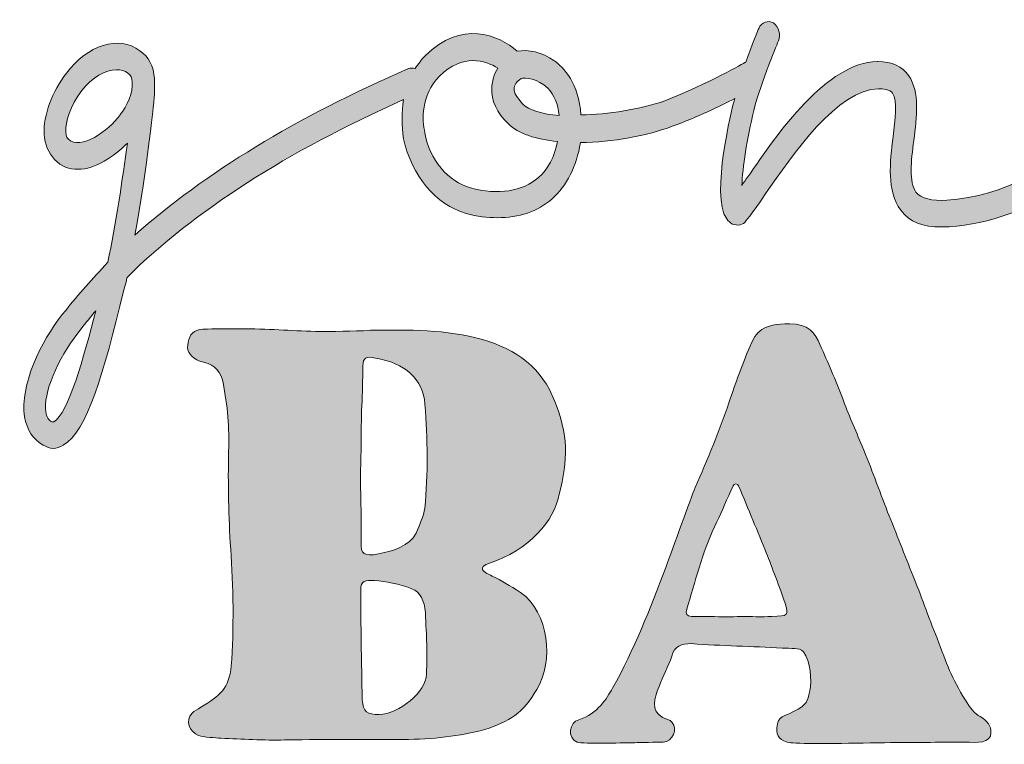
# Model space of a CAD drawing. Header units: inches. Extents: x 26 to 379, y 26 to 261.
# Tile 1 of 4: x 26 to 207, y 26 to 159. Entities that reach past the tile are written whole.
import ezdxf

# ---------------------------------------------------------------- set-up
doc = ezdxf.new("R2010")
doc.units = ezdxf.units.IN
doc.header["$MEASUREMENT"] = 0
doc.layers.add('Layer 1', color=7, linetype='Continuous')

# ---------------------------------------------------------------- blocks, each defined once
blk = doc.blocks.new('block 2')
at = {"layer": 'Layer 1', "true_color": 0xffffff}
h = blk.add_hatch(color=7, dxfattribs=at)
h.dxf.hatch_style = 2
edge = h.paths.add_edge_path()
edge.add_spline(control_points=[(377.7, 151.1), (376.9, 152), (375.6, 152), (374.9, 151), (369.1, 143.5), (359.3, 136.3), (352.1, 132.1), (345.7, 128.3), (334.1, 123), (328.3, 129.1), (324.2, 133.5), (324.2, 140.4), (324.6, 143.9), (324.7, 144.6), (324.8, 145.3), (324.8, 146), (324.9, 146), (324.9, 146.1), (324.9, 146.1), (324.9, 146.4), (324.9, 146.8), (324.9, 147.1), (325, 150.3), (324.2, 152.9), (322.6, 154.9), (321.9, 155.7), (320.6, 156.6), (318.4, 156.4), (315.3, 156), (311.4, 153.1), (308.5, 149.5), (308.5, 149.5), (308.4, 149.4), (308.4, 149.4), (308.2, 149.2), (293.5, 127.7), (271.4, 126), (268.6, 125.9), (266.7, 126.3), (265.7, 127.5), (264.4, 129.3), (264.8, 133.2), (265.3, 137), (265.9, 141.4), (266.4, 145.9), (264.4, 148.9), (263.2, 150.6), (261.3, 151.5), (258.7, 151.5), (258.7, 151.5), (258.7, 151.5), (258.6, 151.5), (249.4, 151.4), (240.2, 138.3), (234.8, 130.3), (234.4, 129.8), (234, 129.3), (233.7, 128.7), (233.8, 132), (234.6, 137.3), (235.9, 142.5), (237.2, 147.9), (240.4, 155.2), (240.4, 155.3), (240.9, 156.4), (240.5, 157.9), (239.5, 158.6), (238.5, 159.2), (237.3, 158.7), (236.8, 157.6), (236.7, 157.4), (235.1, 153.6), (233.7, 149.3), (232.3, 147.4), (218, 127.7), (196.8, 126.1), (194, 126), (192.1, 126.4), (191.1, 127.6), (189.8, 129.4), (190.2, 133.3), (190.7, 137.1), (191.3, 141.5), (191.8, 146), (189.8, 149), (188.6, 150.7), (186.7, 151.6), (184.1, 151.6), (184.1, 151.6), (184.1, 151.6), (184, 151.6), (174.8, 151.5), (165.6, 138.4), (160.2, 130.4), (159.8, 129.9), (159.4, 129.4), (159.1, 128.8), (159.2, 132.1), (160, 137.4), (161.3, 142.6), (162.6, 148), (165.8, 155.3), (165.8, 155.4), (166.3, 156.5), (165.9, 158), (164.9, 158.7), (163.9, 159.3), (162.7, 158.8), (162.2, 157.7), (162.1, 157.5), (161, 154.8), (159.8, 151.5), (159.4, 151.3), (153.1, 147.6), (144.9, 144.4), (140.4, 142.8), (134.5, 141.9), (129.5, 141.8), (129.1, 147.6), (126.4, 150.5), (124.5, 151.8), (122.4, 153.3), (119.8, 153.9), (117.8, 153.5), (114.4, 156.5), (107.4, 159.3), (100.9, 152.7), (100.2, 152), (99.6, 151.2), (99, 150.3), (98.6, 150.4), (98.2, 150.5), (97.8, 150.3), (77.2, 141.4), (60.3, 131.1), (47.5, 119.7), (49.7, 131.7), (51.1, 145.1), (51.1, 145.8), (51.1, 146.5), (51.1, 147.9), (51.1, 148.5), (50.9, 150.7), (50, 152.5), (48.4, 153.6), (44.6, 156.5), (38.7, 154.6), (34.9, 149.5), (32.3, 146.1), (30.6, 141.7), (30.8, 138.3), (30.9, 136.4), (31.6, 134.8), (32.7, 133.6), (34, 132.3), (35.4, 131.8), (37, 131.8), (40.2, 131.8), (43.7, 134.2), (46.1, 136.6), (45.2, 130.1), (44, 121.6), (42.5, 114.7), (39.7, 111.7), (37.1, 108.8), (34.7, 105.8), (34.7, 105.8), (34.1, 105.1), (34.1, 105.1), (30.2, 100.1), (26.3, 92.1), (27.2, 86.3), (27.6, 83.9), (28.8, 82.1), (30.6, 81.1), (31.2, 80.8), (31.8, 80.5), (32.5, 80.5), (33.1, 80.5), (33.7, 80.7), (34.3, 81.1), (38.7, 83.5), (41.7, 94.3), (45.4, 109.4), (45.4, 109.4), (45.9, 111.1), (45.9, 111.1), (45.9, 111.3), (46, 111.7), (46.1, 112), (58.5, 124.2), (75.5, 135.1), (96.9, 144.6), (96.5, 142.3), (96.5, 139.9), (96.9, 137.4), (98.3, 130.7), (102.9, 125.2), (108.4, 123.7), (110.4, 123.1), (112.3, 122.9), (114.1, 122.9), (118.1, 122.9), (121.6, 124), (124.2, 126.4), (126.9, 128.8), (128.7, 132.3), (129.4, 136.7), (135.3, 136.8), (141.8, 138), (146.3, 139.7), (151, 141.4), (155, 143.4), (157.8, 144.8), (157.7, 144.5), (157.6, 144.1), (157.5, 143.8), (157.5, 143.7), (153.2, 126.9), (156.3, 122.7), (156.9, 121.8), (157.8, 121.4), (158.8, 121.6), (159.2, 121.7), (159.6, 121.9), (159.8, 122.3), (160.7, 123.3), (161.9, 125), (163.4, 127.2), (168.4, 134.5), (176.8, 146.6), (184.2, 146.6), (185.1, 146.6), (186.3, 146.5), (186.8, 145.8), (187.7, 144.4), (187.3, 140.9), (186.9, 137.8), (186.3, 133.1), (185.7, 127.8), (188.3, 124.3), (189.9, 122.1), (192.4, 121.2), (195.8, 121.2), (196.3, 121.2), (196.7, 121.2), (197.2, 121.2), (212.6, 122.4), (224.5, 132.2), (231.1, 139.2), (230.1, 133.9), (228.8, 125.5), (230.9, 122.7), (231.5, 121.8), (232.4, 121.4), (233.4, 121.6), (233.8, 121.7), (234.2, 121.9), (234.4, 122.3), (235.3, 123.3), (236.5, 125), (238, 127.2), (243, 134.5), (251.4, 146.6), (258.8, 146.6), (259.7, 146.6), (260.9, 146.5), (261.4, 145.8), (262.3, 144.4), (261.9, 140.9), (261.5, 137.8), (260.9, 133.1), (260.3, 127.8), (262.9, 124.3), (264.5, 122.1), (267, 121.2), (270.4, 121.2), (270.9, 121.2), (271.3, 121.2), (271.8, 121.2), (285.5, 122.2), (296.4, 130.1), (303.3, 136.8), (302.7, 133.4), (302.7, 130.1), (303.8, 127.9), (304.7, 126), (306.2, 124.9), (308, 124.9), (313.1, 124.9), (318.3, 129.2), (321.3, 134.2), (322.1, 131.1), (323.4, 128), (325.7, 125.4), (328.4, 122.5), (331.9, 121.4), (335.5, 121.4), (341.6, 121.4), (348.3, 124.4), (353.8, 127.7), (361.4, 132), (371.7, 139.7), (377.8, 147.7), (378.6, 148.7), (378.6, 150.2), (377.7, 151.1)], knot_values=[0, 0, 0, 0, 1, 1, 1, 2, 2, 2, 3, 3, 3, 4, 4, 4, 5, 5, 5, 6, 6, 6, 7, 7, 7, 8, 8, 8, 9, 9, 9, 10, 10, 10, 11, 11, 11, 12, 12, 12, 13, 13, 13, 14, 14, 14, 15, 15, 15, 16, 16, 16, 17, 17, 17, 18, 18, 18, 19, 19, 19, 20, 20, 20, 21, 21, 21, 22, 22, 22, 23, 23, 23, 24, 24, 24, 25, 25, 25, 26, 26, 26, 27, 27, 27, 28, 28, 28, 29, 29, 29, 30, 30, 30, 31, 31, 31, 32, 32, 32, 33, 33, 33, 34, 34, 34, 35, 35, 35, 36, 36, 36, 37, 37, 37, 38, 38, 38, 39, 39, 39, 40, 40, 40, 41, 41, 41, 42, 42, 42, 43, 43, 43, 44, 44, 44, 45, 45, 45, 46, 46, 46, 47, 47, 47, 48, 48, 48, 49, 49, 49, 50, 50, 50, 51, 51, 51, 52, 52, 52, 53, 53, 53, 54, 54, 54, 55, 55, 55, 56, 56, 56, 57, 57, 57, 58, 58, 58, 59, 59, 59, 60, 60, 60, 61, 61, 61, 62, 62, 62, 63, 63, 63, 64, 64, 64, 65, 65, 65, 66, 66, 66, 67, 67, 67, 68, 68, 68, 69, 69, 69, 70, 70, 70, 71, 71, 71, 72, 72, 72, 73, 73, 73, 74, 74, 74, 75, 75, 75, 76, 76, 76, 77, 77, 77, 78, 78, 78, 79, 79, 79, 80, 80, 80, 81, 81, 81, 82, 82, 82, 83, 83, 83, 84, 84, 84, 85, 85, 85, 86, 86, 86, 87, 87, 87, 88, 88, 88, 89, 89, 89, 90, 90, 90, 91, 91, 91, 92, 92, 92, 93, 93, 93, 94, 94, 94, 95, 95, 95, 96, 96, 96, 97, 97, 97, 98, 98, 98, 99, 99, 99, 100, 100, 100, 101, 101, 101, 102, 102, 102, 102], degree=3, periodic=1)
edge = h.paths.add_edge_path()
edge.add_spline(control_points=[(32.6, 85.4), (32.4, 85.4), (32.3, 85.4), (32.2, 85.4), (31.5, 85.7), (31.3, 86.3), (31.1, 87.2), (30.6, 90.5), (33.2, 96.9), (37, 101.7), (37, 101.7), (37.6, 102.5), (37.6, 102.5), (38.5, 103.6), (39.4, 104.7), (40.3, 105.8), (38.1, 97.3), (35.2, 86.8), (32.6, 85.4)], knot_values=[0, 0, 0, 0, 1, 1, 1, 2, 2, 2, 3, 3, 3, 4, 4, 4, 5, 5, 5, 6, 6, 6, 6], degree=3, periodic=1)
edge = h.paths.add_edge_path()
edge.add_spline(control_points=[(44.8, 141.9), (44.8, 141.8), (44.7, 141.8), (44.7, 141.7), (42.7, 139), (37.5, 135.1), (35.2, 137.4), (35.1, 137.5), (34.8, 137.7), (34.8, 138.7), (34.7, 140.4), (35.6, 143.5), (37.7, 146.3), (39.6, 148.7), (42.1, 150.1), (44.1, 150.1), (44.9, 150.1), (45.6, 150), (46.2, 149.5), (46.7, 149), (47, 148.6), (47, 147.9), (47.2, 146), (46, 143.3), (44.8, 141.9)], knot_values=[0, 0, 0, 0, 1, 1, 1, 2, 2, 2, 3, 3, 3, 4, 4, 4, 5, 5, 5, 6, 6, 6, 7, 7, 7, 8, 8, 8, 8], degree=3, periodic=1)
edge = h.paths.add_edge_path()
edge.add_spline(control_points=[(121.7, 130.3), (118.8, 127.7), (114.2, 127), (109.2, 128.4), (105.1, 129.5), (101.7, 133.5), (100.8, 138.5), (100.3, 140.9), (100, 145.3), (103.5, 148.9), (105.6, 151), (107.8, 151.8), (109.6, 151.8), (111.5, 151.8), (113.1, 151.1), (114.2, 150.4), (113.5, 149.3), (113.2, 148), (113.1, 146.8), (113, 144.5), (114, 142.2), (116.1, 140.2), (118, 138.3), (121.3, 137.3), (125.2, 136.9), (124.6, 134.1), (123.5, 131.8), (121.7, 130.3)], knot_values=[0, 0, 0, 0, 1, 1, 1, 2, 2, 2, 3, 3, 3, 4, 4, 4, 5, 5, 5, 6, 6, 6, 7, 7, 7, 8, 8, 8, 9, 9, 9, 9], degree=3, periodic=1)
edge = h.paths.add_edge_path()
edge.add_spline(control_points=[(118.8, 143.8), (117.8, 144.9), (117.1, 145.9), (117.2, 146.6), (117.2, 147.2), (117.7, 147.9), (118.5, 148.5), (119.2, 148.7), (121.6, 148.5), (123.4, 146.7), (124.6, 145.4), (125.3, 143.9), (125.5, 141.7), (122.4, 141.9), (119.8, 142.7), (118.8, 143.8)], knot_values=[0, 0, 0, 0, 1, 1, 1, 2, 2, 2, 3, 3, 3, 4, 4, 4, 5, 5, 5, 5], degree=3, periodic=1)
edge = h.paths.add_edge_path()
edge.add_spline(control_points=[(320.8, 146.6), (320.7, 146), (320.6, 145.3), (320.5, 144.3), (320.2, 142.8), (319.7, 141.2), (319.3, 139.9), (317.9, 135.6), (312.9, 129.6), (307.8, 129.6), (307.4, 129.6), (307.3, 129.7), (307.1, 130.1), (306.1, 132.4), (307.4, 139.2), (309.5, 143.3), (311.8, 147.5), (316.3, 151.1), (318.8, 151.4), (319, 151.5), (319.1, 151.5), (319.2, 151.5), (319.6, 151.5), (319.8, 151.4), (319.8, 151.3), (320.7, 150.3), (321, 148.4), (320.8, 146.6)], knot_values=[0, 0, 0, 0, 1, 1, 1, 2, 2, 2, 3, 3, 3, 4, 4, 4, 5, 5, 5, 6, 6, 6, 7, 7, 7, 8, 8, 8, 9, 9, 9, 9], degree=3, periodic=1)
h = blk.add_hatch(color=7, dxfattribs=at)
h.dxf.hatch_style = 2
edge = h.paths.add_edge_path()
edge.add_spline(control_points=[(202.9, 31.2), (201.9, 31.7), (201, 32.9), (200.2, 34.2), (197.6, 38.4), (196.8, 40.8), (195, 45.6), (193.4, 49.4), (191.9, 53.9), (190.6, 57), (189, 60.9), (187.5, 64.9), (185.9, 68.8), (184.3, 72.9), (182.9, 76.9), (181.2, 80.9), (180, 83.9), (178.6, 86.9), (177.6, 89.8), (176.3, 93.1), (174.9, 96.3), (173.5, 99.5), (172.6, 101.8), (171.3, 103.4), (167.9, 103.4), (162.8, 103.4), (161.7, 101.9), (160.6, 99.3), (159, 95.5), (158, 92.7), (156.7, 88.9), (154.9, 83.6), (152.8, 78.5), (150.5, 73.3), (149.7, 71.3), (146.4, 62.2), (145.1, 58.6), (142.2, 51), (139.3, 43.5), (135.3, 36.4), (134.3, 34.6), (132.6, 31.7), (129.1, 30.6), (127.4, 30.2), (126.9, 27.3), (128.8, 26.5), (129.7, 26.1), (138.5, 26.4), (139.4, 26.4), (140.3, 26.4), (143.5, 26.5), (144.6, 26.5), (146.5, 26.6), (147.3, 29), (146.3, 30.1), (145.8, 30.7), (145.1, 30.7), (144.5, 31), (142.3, 32.4), (142.9, 34.4), (143.9, 36.7), (144.5, 38.6), (145.6, 40.4), (146.2, 42.3), (146.7, 44.2), (148, 44.6), (149.8, 44.6), (155.4, 44.2), (160.9, 44.1), (166.5, 43.8), (167.3, 43.8), (168.1, 43.7), (168.8, 43.7), (169.4, 43.7), (170, 43.6), (170.4, 43.1), (171.7, 41.3), (172, 37.9), (171.6, 35.9), (171.1, 33.9), (171.2, 33.5), (168.6, 32.1), (167, 31.2), (165.7, 31.5), (165.5, 29.1), (165.4, 27.7), (166.1, 26.6), (168.1, 26.4), (169.8, 26.1), (178.7, 26.3), (185.3, 26.4), (191.4, 26.4), (194.6, 26.5), (200.1, 26.5), (202.3, 26.4), (204.9, 26.2), (204.9, 28.3), (204.9, 29.4), (204.3, 30.4), (202.9, 31.2)], knot_values=[0, 0, 0, 0, 1, 1, 1, 2, 2, 2, 3, 3, 3, 4, 4, 4, 5, 5, 5, 6, 6, 6, 7, 7, 7, 8, 8, 8, 9, 9, 9, 10, 10, 10, 11, 11, 11, 12, 12, 12, 13, 13, 13, 14, 14, 14, 15, 15, 15, 16, 16, 16, 17, 17, 17, 18, 18, 18, 19, 19, 19, 20, 20, 20, 21, 21, 21, 22, 22, 22, 23, 23, 23, 24, 24, 24, 25, 25, 25, 26, 26, 26, 27, 27, 27, 28, 28, 28, 29, 29, 29, 30, 30, 30, 31, 31, 31, 32, 32, 32, 33, 33, 33, 33], degree=3, periodic=1)
edge = h.paths.add_edge_path()
edge.add_spline(control_points=[(164.6, 49.6), (162.7, 49.5), (160.8, 49.6), (158.9, 49.6), (157.1, 49.5), (155.3, 49.5), (153.3, 49.6), (148.8, 49.6), (148.4, 49.2), (149.2, 51.8), (150.8, 56.9), (152.1, 62.2), (154.5, 67), (155.5, 69), (156.3, 71.2), (157.5, 73.6), (157.6, 74.1), (158.4, 74.1), (158.5, 73.6), (160.3, 69.3), (162, 65.2), (163.6, 61.2), (164.6, 58.8), (166.1, 54.7), (167, 52.2), (167.8, 49.7), (167.6, 49.7), (164.6, 49.6)], knot_values=[0, 0, 0, 0, 1, 1, 1, 2, 2, 2, 3, 3, 3, 4, 4, 4, 5, 5, 5, 6, 6, 6, 7, 7, 7, 8, 8, 8, 9, 9, 9, 9], degree=3, periodic=1)
h = blk.add_hatch(color=7, dxfattribs=at)
h.dxf.hatch_style = 2
edge = h.paths.add_edge_path()
edge.add_spline(control_points=[(111.4, 100.5), (104.8, 102.4), (97.8, 102.3), (90.8, 102.2), (87.4, 102), (84, 102), (80.7, 102), (76, 102.1), (72.1, 102.5), (66.6, 102.5), (64.4, 102.5), (62.2, 102.5), (60, 102.4), (58.3, 102.3), (57.5, 101.4), (57.3, 100), (56.9, 98.6), (57.4, 97.6), (58.9, 96.8), (59.4, 96.5), (59.8, 96.4), (60.3, 96.3), (62.2, 95.8), (63.3, 94.5), (63.7, 92.6), (64.5, 88.4), (64.9, 84.2), (64.7, 80), (64.6, 74), (64.7, 67.9), (65.1, 62), (65.6, 55.4), (65.7, 47.1), (65.2, 40.5), (64.8, 36.4), (63.1, 35), (59.6, 32.9), (59.1, 32.5), (58.4, 32.3), (58, 31.8), (56.7, 30.5), (57.5, 28.4), (59.2, 27.7), (60.2, 27.4), (62.3, 27.3), (63.3, 27.2), (67.1, 27.1), (71.3, 26.8), (75, 26.9), (79.1, 27), (93.1, 27), (96.8, 27), (102.2, 27), (107.3, 27.6), (111.8, 28.8), (116.3, 30.3), (118.9, 31.8), (121.4, 36.2), (124.5, 41.4), (123.7, 50.3), (118.4, 54), (116.3, 55.3), (115, 56.2), (113.2, 57), (112.3, 57.5), (111.3, 57.8), (111.4, 58.5), (111.4, 58.9), (112, 59.1), (112.4, 59.3), (120.2, 61.8), (124.6, 67.3), (125.5, 72.1), (127.2, 78.2), (127.1, 83.4), (124.7, 89.1), (122.4, 95.3), (117.6, 98.7), (111.4, 100.5)], knot_values=[0, 0, 0, 0, 1, 1, 1, 2, 2, 2, 3, 3, 3, 4, 4, 4, 5, 5, 5, 6, 6, 6, 7, 7, 7, 8, 8, 8, 9, 9, 9, 10, 10, 10, 11, 11, 11, 12, 12, 12, 13, 13, 13, 14, 14, 14, 15, 15, 15, 16, 16, 16, 17, 17, 17, 18, 18, 18, 19, 19, 19, 20, 20, 20, 21, 21, 21, 22, 22, 22, 23, 23, 23, 24, 24, 24, 25, 25, 25, 26, 26, 26, 26], degree=3, periodic=1)
edge = h.paths.add_edge_path()
edge.add_spline(control_points=[(89.1, 80.2), (89, 86.7), (89.4, 90.2), (89.4, 95.7), (89.4, 97.1), (90, 97.5), (91.7, 97.1), (97.1, 96.2), (100.5, 93.3), (100.8, 88.6), (101.3, 82.2), (101.4, 75.9), (100.8, 69.5), (100.5, 68), (99.9, 66.5), (99.2, 64.9), (97.9, 62.5), (95.2, 61.7), (92.3, 61.1), (89.6, 60.6), (88.9, 61), (89.1, 63.3), (89.2, 68.9), (88.8, 73), (89.1, 80.2)], knot_values=[0, 0, 0, 0, 1, 1, 1, 2, 2, 2, 3, 3, 3, 4, 4, 4, 5, 5, 5, 6, 6, 6, 7, 7, 7, 8, 8, 8, 8], degree=3, periodic=1)
edge = h.paths.add_edge_path()
edge.add_spline(control_points=[(101.1, 39), (101.1, 35.8), (96, 31.6), (92.4, 31.6), (90.2, 31.5), (89.4, 32.1), (89.3, 34.3), (89.2, 37), (89, 50.3), (89, 54.4), (89, 56.3), (89.9, 56.3), (91.5, 56.2), (93.7, 56.1), (96, 55.6), (98.4, 54.7), (100, 54.1), (100.7, 52.5), (100.9, 50.3), (101.1, 45.6), (101.3, 43.4), (101.1, 39)], knot_values=[0, 0, 0, 0, 1, 1, 1, 2, 2, 2, 3, 3, 3, 4, 4, 4, 5, 5, 5, 6, 6, 6, 7, 7, 7, 7], degree=3, periodic=1)
at = {"layer": 'Layer 1', "lineweight": 0}
for points, knots in [([(377.7, 151.1), (376.9, 152), (375.6, 152), (374.9, 151), (369.1, 143.5), (359.3, 136.3), (352.1, 132.1), (345.7, 128.3), (334.1, 123), (328.3, 129.1), (324.2, 133.5), (324.2, 140.4), (324.6, 143.9), (324.7, 144.6), (324.8, 145.3), (324.8, 146), (324.9, 146), (324.9, 146.1), (324.9, 146.1), (324.9, 146.4), (324.9, 146.8), (324.9, 147.1), (325, 150.3), (324.2, 152.9), (322.6, 154.9), (321.9, 155.7), (320.6, 156.6), (318.4, 156.4), (315.3, 156), (311.4, 153.1), (308.5, 149.5), (308.5, 149.5), (308.4, 149.4), (308.4, 149.4), (308.2, 149.2), (293.5, 127.7), (271.4, 126), (268.6, 125.9), (266.7, 126.3), (265.7, 127.5), (264.4, 129.3), (264.8, 133.2), (265.3, 137), (265.9, 141.4), (266.4, 145.9), (264.4, 148.9), (263.2, 150.6), (261.3, 151.5), (258.7, 151.5), (258.7, 151.5), (258.7, 151.5), (258.6, 151.5), (249.4, 151.4), (240.2, 138.3), (234.8, 130.3), (234.4, 129.8), (234, 129.3), (233.7, 128.7), (233.8, 132), (234.6, 137.3), (235.9, 142.5), (237.2, 147.9), (240.4, 155.2), (240.4, 155.3), (240.9, 156.4), (240.5, 157.9), (239.5, 158.6), (238.5, 159.2), (237.3, 158.7), (236.8, 157.6), (236.7, 157.4), (235.1, 153.6), (233.7, 149.3), (232.3, 147.4), (218, 127.7), (196.8, 126.1), (194, 126), (192.1, 126.4), (191.1, 127.6), (189.8, 129.4), (190.2, 133.3), (190.7, 137.1), (191.3, 141.5), (191.8, 146), (189.8, 149), (188.6, 150.7), (186.7, 151.6), (184.1, 151.6), (184.1, 151.6), (184.1, 151.6), (184, 151.6), (174.8, 151.5), (165.6, 138.4), (160.2, 130.4), (159.8, 129.9), (159.4, 129.4), (159.1, 128.8), (159.2, 132.1), (160, 137.4), (161.3, 142.6), (162.6, 148), (165.8, 155.3), (165.8, 155.4), (166.3, 156.5), (165.9, 158), (164.9, 158.7), (163.9, 159.3), (162.7, 158.8), (162.2, 157.7), (162.1, 157.5), (161, 154.8), (159.8, 151.5), (159.4, 151.3), (153.1, 147.6), (144.9, 144.4), (140.4, 142.8), (134.5, 141.9), (129.5, 141.8), (129.1, 147.6), (126.4, 150.5), (124.5, 151.8), (122.4, 153.3), (119.8, 153.9), (117.8, 153.5), (114.4, 156.5), (107.4, 159.3), (100.9, 152.7), (100.2, 152), (99.6, 151.2), (99, 150.3), (98.6, 150.4), (98.2, 150.5), (97.8, 150.3), (77.2, 141.4), (60.3, 131.1), (47.5, 119.7), (49.7, 131.7), (51.1, 145.1), (51.1, 145.8), (51.1, 146.5), (51.1, 147.9), (51.1, 148.5), (50.9, 150.7), (50, 152.5), (48.4, 153.6), (44.6, 156.5), (38.7, 154.6), (34.9, 149.5), (32.3, 146.1), (30.6, 141.7), (30.8, 138.3), (30.9, 136.4), (31.6, 134.8), (32.7, 133.6), (34, 132.3), (35.4, 131.8), (37, 131.8), (40.2, 131.8), (43.7, 134.2), (46.1, 136.6), (45.2, 130.1), (44, 121.6), (42.5, 114.7), (39.7, 111.7), (37.1, 108.8), (34.7, 105.8), (34.7, 105.8), (34.1, 105.1), (34.1, 105.1), (30.2, 100.1), (26.3, 92.1), (27.2, 86.3), (27.6, 83.9), (28.8, 82.1), (30.6, 81.1), (31.2, 80.8), (31.8, 80.5), (32.5, 80.5), (33.1, 80.5), (33.7, 80.7), (34.3, 81.1), (38.7, 83.5), (41.7, 94.3), (45.4, 109.4), (45.4, 109.4), (45.9, 111.1), (45.9, 111.1), (45.9, 111.3), (46, 111.7), (46.1, 112), (58.5, 124.2), (75.5, 135.1), (96.9, 144.6), (96.5, 142.3), (96.5, 139.9), (96.9, 137.4), (98.3, 130.7), (102.9, 125.2), (108.4, 123.7), (110.4, 123.1), (112.3, 122.9), (114.1, 122.9), (118.1, 122.9), (121.6, 124), (124.2, 126.4), (126.9, 128.8), (128.7, 132.3), (129.4, 136.7), (135.3, 136.8), (141.8, 138), (146.3, 139.7), (151, 141.4), (155, 143.4), (157.8, 144.8), (157.7, 144.5), (157.6, 144.1), (157.5, 143.8), (157.5, 143.7), (153.2, 126.9), (156.3, 122.7), (156.9, 121.8), (157.8, 121.4), (158.8, 121.6), (159.2, 121.7), (159.6, 121.9), (159.8, 122.3), (160.7, 123.3), (161.9, 125), (163.4, 127.2), (168.4, 134.5), (176.8, 146.6), (184.2, 146.6), (185.1, 146.6), (186.3, 146.5), (186.8, 145.8), (187.7, 144.4), (187.3, 140.9), (186.9, 137.8), (186.3, 133.1), (185.7, 127.8), (188.3, 124.3), (189.9, 122.1), (192.4, 121.2), (195.8, 121.2), (196.3, 121.2), (196.7, 121.2), (197.2, 121.2), (212.6, 122.4), (224.5, 132.2), (231.1, 139.2), (230.1, 133.9), (228.8, 125.5), (230.9, 122.7), (231.5, 121.8), (232.4, 121.4), (233.4, 121.6), (233.8, 121.7), (234.2, 121.9), (234.4, 122.3), (235.3, 123.3), (236.5, 125), (238, 127.2), (243, 134.5), (251.4, 146.6), (258.8, 146.6), (259.7, 146.6), (260.9, 146.5), (261.4, 145.8), (262.3, 144.4), (261.9, 140.9), (261.5, 137.8), (260.9, 133.1), (260.3, 127.8), (262.9, 124.3), (264.5, 122.1), (267, 121.2), (270.4, 121.2), (270.9, 121.2), (271.3, 121.2), (271.8, 121.2), (285.5, 122.2), (296.4, 130.1), (303.3, 136.8), (302.7, 133.4), (302.7, 130.1), (303.8, 127.9), (304.7, 126), (306.2, 124.9), (308, 124.9), (313.1, 124.9), (318.3, 129.2), (321.3, 134.2), (322.1, 131.1), (323.4, 128), (325.7, 125.4), (328.4, 122.5), (331.9, 121.4), (335.5, 121.4), (341.6, 121.4), (348.3, 124.4), (353.8, 127.7), (361.4, 132), (371.7, 139.7), (377.8, 147.7), (378.6, 148.7), (378.6, 150.2), (377.7, 151.1)], [0, 0, 0, 0, 1, 1, 1, 2, 2, 2, 3, 3, 3, 4, 4, 4, 5, 5, 5, 6, 6, 6, 7, 7, 7, 8, 8, 8, 9, 9, 9, 10, 10, 10, 11, 11, 11, 12, 12, 12, 13, 13, 13, 14, 14, 14, 15, 15, 15, 16, 16, 16, 17, 17, 17, 18, 18, 18, 19, 19, 19, 20, 20, 20, 21, 21, 21, 22, 22, 22, 23, 23, 23, 24, 24, 24, 25, 25, 25, 26, 26, 26, 27, 27, 27, 28, 28, 28, 29, 29, 29, 30, 30, 30, 31, 31, 31, 32, 32, 32, 33, 33, 33, 34, 34, 34, 35, 35, 35, 36, 36, 36, 37, 37, 37, 38, 38, 38, 39, 39, 39, 40, 40, 40, 41, 41, 41, 42, 42, 42, 43, 43, 43, 44, 44, 44, 45, 45, 45, 46, 46, 46, 47, 47, 47, 48, 48, 48, 49, 49, 49, 50, 50, 50, 51, 51, 51, 52, 52, 52, 53, 53, 53, 54, 54, 54, 55, 55, 55, 56, 56, 56, 57, 57, 57, 58, 58, 58, 59, 59, 59, 60, 60, 60, 61, 61, 61, 62, 62, 62, 63, 63, 63, 64, 64, 64, 65, 65, 65, 66, 66, 66, 67, 67, 67, 68, 68, 68, 69, 69, 69, 70, 70, 70, 71, 71, 71, 72, 72, 72, 73, 73, 73, 74, 74, 74, 75, 75, 75, 76, 76, 76, 77, 77, 77, 78, 78, 78, 79, 79, 79, 80, 80, 80, 81, 81, 81, 82, 82, 82, 83, 83, 83, 84, 84, 84, 85, 85, 85, 86, 86, 86, 87, 87, 87, 88, 88, 88, 89, 89, 89, 90, 90, 90, 91, 91, 91, 92, 92, 92, 93, 93, 93, 94, 94, 94, 95, 95, 95, 96, 96, 96, 97, 97, 97, 98, 98, 98, 99, 99, 99, 100, 100, 100, 101, 101, 101, 102, 102, 102, 102]), ([(121.7, 130.3), (118.8, 127.7), (114.2, 127), (109.2, 128.4), (105.1, 129.5), (101.7, 133.5), (100.8, 138.5), (100.3, 140.9), (100, 145.3), (103.5, 148.9), (105.6, 151), (107.8, 151.8), (109.6, 151.8), (111.5, 151.8), (113.1, 151.1), (114.2, 150.4), (113.5, 149.3), (113.2, 148), (113.1, 146.8), (113, 144.5), (114, 142.2), (116.1, 140.2), (118, 138.3), (121.3, 137.3), (125.2, 136.9), (124.6, 134.1), (123.5, 131.8), (121.7, 130.3)], [0, 0, 0, 0, 1, 1, 1, 2, 2, 2, 3, 3, 3, 4, 4, 4, 5, 5, 5, 6, 6, 6, 7, 7, 7, 8, 8, 8, 9, 9, 9, 9]), ([(44.8, 141.9), (44.8, 141.8), (44.7, 141.8), (44.7, 141.7), (42.7, 139), (37.5, 135.1), (35.2, 137.4), (35.1, 137.5), (34.8, 137.7), (34.8, 138.7), (34.7, 140.4), (35.6, 143.5), (37.7, 146.3), (39.6, 148.7), (42.1, 150.1), (44.1, 150.1), (44.9, 150.1), (45.6, 150), (46.2, 149.5), (46.7, 149), (47, 148.6), (47, 147.9), (47.2, 146), (46, 143.3), (44.8, 141.9)], [0, 0, 0, 0, 1, 1, 1, 2, 2, 2, 3, 3, 3, 4, 4, 4, 5, 5, 5, 6, 6, 6, 7, 7, 7, 8, 8, 8, 8]), ([(118.8, 143.8), (117.8, 144.9), (117.1, 145.9), (117.2, 146.6), (117.2, 147.2), (117.7, 147.9), (118.5, 148.5), (119.2, 148.7), (121.6, 148.5), (123.4, 146.7), (124.6, 145.4), (125.3, 143.9), (125.5, 141.7), (122.4, 141.9), (119.8, 142.7), (118.8, 143.8)], [0, 0, 0, 0, 1, 1, 1, 2, 2, 2, 3, 3, 3, 4, 4, 4, 5, 5, 5, 5]), ([(32.6, 85.4), (32.4, 85.4), (32.3, 85.4), (32.2, 85.4), (31.5, 85.7), (31.3, 86.3), (31.1, 87.2), (30.6, 90.5), (33.2, 96.9), (37, 101.7), (37, 101.7), (37.6, 102.5), (37.6, 102.5), (38.5, 103.6), (39.4, 104.7), (40.3, 105.8), (38.1, 97.3), (35.2, 86.8), (32.6, 85.4)], [0, 0, 0, 0, 1, 1, 1, 2, 2, 2, 3, 3, 3, 4, 4, 4, 5, 5, 5, 6, 6, 6, 6]), ([(202.9, 31.2), (201.9, 31.7), (201, 32.9), (200.2, 34.2), (197.6, 38.4), (196.8, 40.8), (195, 45.6), (193.4, 49.4), (191.9, 53.9), (190.6, 57), (189, 60.9), (187.5, 64.9), (185.9, 68.8), (184.3, 72.9), (182.9, 76.9), (181.2, 80.9), (180, 83.9), (178.6, 86.9), (177.6, 89.8), (176.3, 93.1), (174.9, 96.3), (173.5, 99.5), (172.6, 101.8), (171.3, 103.4), (167.9, 103.4), (162.8, 103.4), (161.7, 101.9), (160.6, 99.3), (159, 95.5), (158, 92.7), (156.7, 88.9), (154.9, 83.6), (152.8, 78.5), (150.5, 73.3), (149.7, 71.3), (146.4, 62.2), (145.1, 58.6), (142.2, 51), (139.3, 43.5), (135.3, 36.4), (134.3, 34.6), (132.6, 31.7), (129.1, 30.6), (127.4, 30.2), (126.9, 27.3), (128.8, 26.5), (129.7, 26.1), (138.5, 26.4), (139.4, 26.4), (140.3, 26.4), (143.5, 26.5), (144.6, 26.5), (146.5, 26.6), (147.3, 29), (146.3, 30.1), (145.8, 30.7), (145.1, 30.7), (144.5, 31), (142.3, 32.4), (142.9, 34.4), (143.9, 36.7), (144.5, 38.6), (145.6, 40.4), (146.2, 42.3), (146.7, 44.2), (148, 44.6), (149.8, 44.6), (155.4, 44.2), (160.9, 44.1), (166.5, 43.8), (167.3, 43.8), (168.1, 43.7), (168.8, 43.7), (169.4, 43.7), (170, 43.6), (170.4, 43.1), (171.7, 41.3), (172, 37.9), (171.6, 35.9), (171.1, 33.9), (171.2, 33.5), (168.6, 32.1), (167, 31.2), (165.7, 31.5), (165.5, 29.1), (165.4, 27.7), (166.1, 26.6), (168.1, 26.4), (169.8, 26.1), (178.7, 26.3), (185.3, 26.4), (191.4, 26.4), (194.6, 26.5), (200.1, 26.5), (202.3, 26.4), (204.9, 26.2), (204.9, 28.3), (204.9, 29.4), (204.3, 30.4), (202.9, 31.2)], [0, 0, 0, 0, 1, 1, 1, 2, 2, 2, 3, 3, 3, 4, 4, 4, 5, 5, 5, 6, 6, 6, 7, 7, 7, 8, 8, 8, 9, 9, 9, 10, 10, 10, 11, 11, 11, 12, 12, 12, 13, 13, 13, 14, 14, 14, 15, 15, 15, 16, 16, 16, 17, 17, 17, 18, 18, 18, 19, 19, 19, 20, 20, 20, 21, 21, 21, 22, 22, 22, 23, 23, 23, 24, 24, 24, 25, 25, 25, 26, 26, 26, 27, 27, 27, 28, 28, 28, 29, 29, 29, 30, 30, 30, 31, 31, 31, 32, 32, 32, 33, 33, 33, 33]), ([(111.4, 100.5), (104.8, 102.4), (97.8, 102.3), (90.8, 102.2), (87.4, 102), (84, 102), (80.7, 102), (76, 102.1), (72.1, 102.5), (66.6, 102.5), (64.4, 102.5), (62.2, 102.5), (60, 102.4), (58.3, 102.3), (57.5, 101.4), (57.3, 100), (56.9, 98.6), (57.4, 97.6), (58.9, 96.8), (59.4, 96.5), (59.8, 96.4), (60.3, 96.3), (62.2, 95.8), (63.3, 94.5), (63.7, 92.6), (64.5, 88.4), (64.9, 84.2), (64.7, 80), (64.6, 74), (64.7, 67.9), (65.1, 62), (65.6, 55.4), (65.7, 47.1), (65.2, 40.5), (64.8, 36.4), (63.1, 35), (59.6, 32.9), (59.1, 32.5), (58.4, 32.3), (58, 31.8), (56.7, 30.5), (57.5, 28.4), (59.2, 27.7), (60.2, 27.4), (62.3, 27.3), (63.3, 27.2), (67.1, 27.1), (71.3, 26.8), (75, 26.9), (79.1, 27), (93.1, 27), (96.8, 27), (102.2, 27), (107.3, 27.6), (111.8, 28.8), (116.3, 30.3), (118.9, 31.8), (121.4, 36.2), (124.5, 41.4), (123.7, 50.3), (118.4, 54), (116.3, 55.3), (115, 56.2), (113.2, 57), (112.3, 57.5), (111.3, 57.8), (111.4, 58.5), (111.4, 58.9), (112, 59.1), (112.4, 59.3), (120.2, 61.8), (124.6, 67.3), (125.5, 72.1), (127.2, 78.2), (127.1, 83.4), (124.7, 89.1), (122.4, 95.3), (117.6, 98.7), (111.4, 100.5)], [0, 0, 0, 0, 1, 1, 1, 2, 2, 2, 3, 3, 3, 4, 4, 4, 5, 5, 5, 6, 6, 6, 7, 7, 7, 8, 8, 8, 9, 9, 9, 10, 10, 10, 11, 11, 11, 12, 12, 12, 13, 13, 13, 14, 14, 14, 15, 15, 15, 16, 16, 16, 17, 17, 17, 18, 18, 18, 19, 19, 19, 20, 20, 20, 21, 21, 21, 22, 22, 22, 23, 23, 23, 24, 24, 24, 25, 25, 25, 26, 26, 26, 26]), ([(89.1, 80.2), (89, 86.7), (89.4, 90.2), (89.4, 95.7), (89.4, 97.1), (90, 97.5), (91.7, 97.1), (97.1, 96.2), (100.5, 93.3), (100.8, 88.6), (101.3, 82.2), (101.4, 75.9), (100.8, 69.5), (100.5, 68), (99.9, 66.5), (99.2, 64.9), (97.9, 62.5), (95.2, 61.7), (92.3, 61.1), (89.6, 60.6), (88.9, 61), (89.1, 63.3), (89.2, 68.9), (88.8, 73), (89.1, 80.2)], [0, 0, 0, 0, 1, 1, 1, 2, 2, 2, 3, 3, 3, 4, 4, 4, 5, 5, 5, 6, 6, 6, 7, 7, 7, 8, 8, 8, 8]), ([(164.6, 49.6), (162.7, 49.5), (160.8, 49.6), (158.9, 49.6), (157.1, 49.5), (155.3, 49.5), (153.3, 49.6), (148.8, 49.6), (148.4, 49.2), (149.2, 51.8), (150.8, 56.9), (152.1, 62.2), (154.5, 67), (155.5, 69), (156.3, 71.2), (157.5, 73.6), (157.6, 74.1), (158.4, 74.1), (158.5, 73.6), (160.3, 69.3), (162, 65.2), (163.6, 61.2), (164.6, 58.8), (166.1, 54.7), (167, 52.2), (167.8, 49.7), (167.6, 49.7), (164.6, 49.6)], [0, 0, 0, 0, 1, 1, 1, 2, 2, 2, 3, 3, 3, 4, 4, 4, 5, 5, 5, 6, 6, 6, 7, 7, 7, 8, 8, 8, 9, 9, 9, 9]), ([(101.1, 39), (101.1, 35.8), (96, 31.6), (92.4, 31.6), (90.2, 31.5), (89.4, 32.1), (89.3, 34.3), (89.2, 37), (89, 50.3), (89, 54.4), (89, 56.3), (89.9, 56.3), (91.5, 56.2), (93.7, 56.1), (96, 55.6), (98.4, 54.7), (100, 54.1), (100.7, 52.5), (100.9, 50.3), (101.1, 45.6), (101.3, 43.4), (101.1, 39)], [0, 0, 0, 0, 1, 1, 1, 2, 2, 2, 3, 3, 3, 4, 4, 4, 5, 5, 5, 6, 6, 6, 7, 7, 7, 7])]:
    blk.add_open_spline(points, degree=3, knots=knots, dxfattribs=at)

msp = doc.modelspace()

# ---------------------------------------------------------------- block references
at = {"layer": 'Layer 1'}
msp.add_blockref('block 2', (0, 0), dxfattribs=at)

doc.saveas('drawing.dxf')
